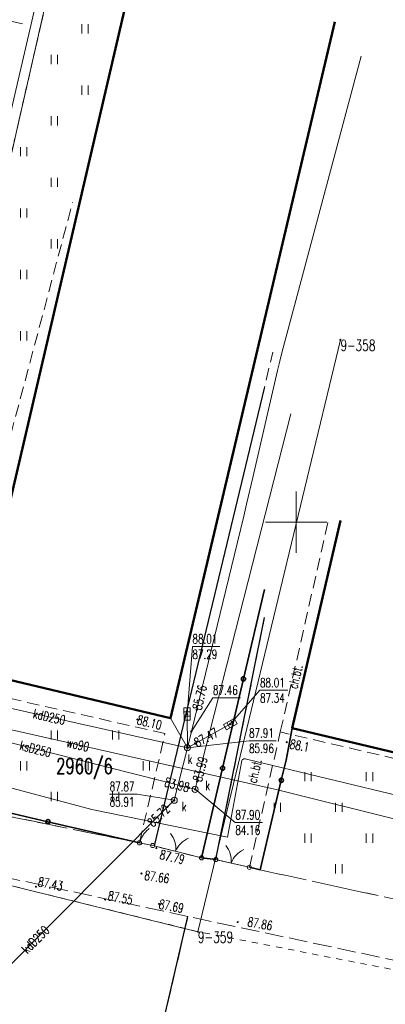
# Model space of a CAD drawing. Header units: metres. Extents: x 7427346 to 7428402, y 5774471 to 5775252.
# Tile 13 of 21: x 7427827 to 7427857, y 5774911 to 5774991. Entities that reach past the tile are written whole.
import ezdxf
from ezdxf.enums import TextEntityAlignment as Align

# ---------------------------------------------------------------- set-up
doc = ezdxf.new("R2010")
doc.units = ezdxf.units.M
for name, pattern in [('1', [0]), ('2_1', [0]), ('2_OTKC', [1.5, 1, -0.5]), ('2_OTKJ', [2, 1.5, -0.5]), ('2_OTKK', [0]), ('2_OTKU', [2, 1.5, -0.5]), ('2_OTRK', [1.75, 1.25, -0.5]), ('2_OTZT', [1.5, 1, -0.5]), ('3_EGBU_A', [0]), ('4_SUEP_A', [0]), ('4_SUKP', [0]), ('4_SUSP', [0]), ('4_SUWP', [0]), ('GDE', [0]), ('GUK', [2, 1.5, -0.5]), ('GUZ', [1, 0.5, -0.5])]:
    doc.linetypes.add(name, pattern=pattern)
doc.layers.get('0').update_dxf_attribs({"color": 250, "linetype": 'CONTINUOUS', "lineweight": 100})
for name, color, linetype, lineweight in [('Dzialki', 7, 'GDE', 18), ('EGBB_L_0', 7, '3_EGBU_A', 50), ('Kontury', 3, 'GUK', 18), ('Numery_dzialek', 7, 'CONTINUOUS', 13), ('Numery_punktow', 7, 'CONTINUOUS', 9), ('OTK_E_T_1', 7, 'CONTINUOUS', 0), ('OTK_L_0', 7, '2_OTKJ', 18), ('OTK_L_1', 7, '2_OTKK', 25), ('OTK_L_2', 7, '2_OTKC', 18), ('OTK_L_4', 7, '2_OTKU', 18), ('OTO_L_0', 7, 'CONTINUOUS', 35), ('OTO_L_1', 7, 'CONTINUOUS', 18), ('OTO_L_2', 7, 'CONTINUOUS', 18), ('OTR_L_1', 7, '2_OTRK', 18), ('OTR_T_0', 7, 'CONTINUOUS', 18), ('OTR_T_1', 7, 'CONTINUOUS', 18), ('OTZ_L_3', 7, '2_OTZT', 18), ('Podzial_sekcyjny_krzyze', 7, '1', 18), ('Punkty', 7, 'CONTINUOUS', 18), ('SUEP_L_0', 1, '4_SUEP_A', 18), ('SUSP_L_0', 7, '4_SUSP', 18), ('SUWP_E_T_0', 5, 'CONTINUOUS', 0), ('SUWP_L_0', 5, '4_SUWP', 18), ('Uzytki', 3, 'GUZ', 18)]:
    doc.layers.add(name, color=color, linetype=linetype, lineweight=lineweight)
for name, color, linetype, lineweight, true_color in [('SUK_E_T_4', 36, 'CONTINUOUS', 0, 0x803300), ('SUK_T_1', 36, 'CONTINUOUS', 18, 0x803300), ('SUK_T_3', 36, 'CONTINUOUS', 18, 0x803300), ('SUKP_E_T_0', 36, 'CONTINUOUS', 0, 0x803300), ('SUKP_L_0', 36, '4_SUKP', 18, 0x803300), ('SUKR_T_0', 36, 'CONTINUOUS', 18, 0x803300)]:
    doc.layers.add(name, color=color, linetype=linetype, lineweight=lineweight, true_color=true_color)
doc.styles.get("Standard").update_dxf_attribs({"font": 'Simplex.SHX', "width": 0.75})

# ---------------------------------------------------------------- blocks, each defined once
blk = doc.blocks.new('GRO')
at = {"linetype": 'CONTINUOUS'}
blk.add_circle((0, 0), 0.045, dxfattribs=at)
blk = doc.blocks.new('2_OTRN')
at = {"linetype": 'CONTINUOUS'}
blk.add_circle((0, 0), 0.045, dxfattribs=at)
blk = doc.blocks.new('2_OTRS')
at = {"linetype": 'CONTINUOUS'}
blk.add_circle((0, 0), 0.045, dxfattribs=at)
blk = doc.blocks.new('2_OTZT')
at = {"linetype": 'CONTINUOUS'}
for p, q in [((-0.2625, -0.375), (-0.2625, 0.375)), ((0.2625, -0.375), (0.2625, 0.375))]:
    blk.add_line(p, q, dxfattribs=at)
blk = doc.blocks.new('4_SUKK')
at = {"linetype": 'CONTINUOUS'}
for p, q in [((-0.5, -0.25), (-0.5, 0.25)), ((-0.5, 0.25), (0.5, 0.25)), ((-0.175, 0.25), (-0.175, -0.25)), ((0.175, 0.25), (0.175, -0.25)), ((0.5, 0.25), (0.5, -0.25)), ((0.5, -0.25), (-0.5, -0.25))]:
    blk.add_line(p, q, dxfattribs=at)
blk = doc.blocks.new('4_SUKS')
at = {"linetype": 'CONTINUOUS'}
blk.add_circle((0, 0), 0.25, dxfattribs=at)
blk = doc.blocks.new('4_SUPS')
at = {"linetype": 'CONTINUOUS'}
blk.add_circle((0, 0), 0.0625, dxfattribs=at)

msp = doc.modelspace()

# ---------------------------------------------------------------- linework, layer by layer
at = {"layer": 'Dzialki'}
for p, q in [((7427834.07, 5775011.75), (7427813.92, 5774923.56)), ((7427853.6, 5774964.84), (7427842, 5774916.65)), ((7427842, 5774916.65), (7427813.92, 5774923.56))]:
    msp.add_line(p, q, dxfattribs=at)
at = {"layer": 'EGBB_L_0', "linetype": '3_EGBU_A'}
for p, q in [((7427823.49, 5774937.9), (7427836.77, 5774994.93)), ((7427839.76, 5774934.02), (7427853.14, 5774990.72)), ((7427849.67, 5774933.21), (7427853.62, 5774950.13)), ((7427839.76, 5774934.02), (7427823.49, 5774937.9)), ((7427886.1, 5774924.59), (7427849.67, 5774933.21))]:
    msp.add_line(p, q, dxfattribs=at)
at = {"layer": 'Kontury'}
msp.add_line((7427813.92, 5774923.56), (7427834.07, 5775011.75), dxfattribs=at)
at = {"layer": 'OTK_L_0', "linetype": '2_OTKJ'}
for p, q in [((7427837.24, 5774923.88), (7427814.83, 5774928.44)), ((7427841.186, 5774917.885), (7427813.69, 5774923.8)), ((7427838.32, 5774923.66), (7427837.24, 5774923.88)), ((7427838.455, 5774923.626), (7427838.32, 5774923.66)), ((7427842.3, 5774922.66), (7427838.455, 5774923.626)), ((7427843.46, 5774922.52), (7427842.3, 5774922.66)), ((7427846.19, 5774921.89), (7427843.46, 5774922.52)), ((7427847.06, 5774921.68), (7427846.19, 5774921.89)), ((7427862.53, 5774918.31), (7427847.06, 5774921.68)), ((7427872.43, 5774911.26), (7427841.186, 5774917.885))]:
    msp.add_line(p, q, dxfattribs=at)
at = {"layer": 'OTK_L_1', "linetype": '2_OTKK'}
for p, q in [((7427838.455, 5774923.626), (7427847.41, 5774960.89)), ((7427843.46, 5774922.52), (7427847.43, 5774942.23)), ((7427835.82, 5774894.83), (7427841.186, 5774917.885))]:
    msp.add_line(p, q, dxfattribs=at)
at = {"layer": 'OTK_L_2', "linetype": '2_OTKC'}
for p, q in [((7427821.36, 5774936.85), (7427831.8, 5774976.03)), ((7427823.49, 5774937.9), (7427832.35, 5774975.97)), ((7427838.455, 5774923.626), (7427848.1, 5774963.83)), ((7427839.76, 5774934.02), (7427846.17, 5774961.18)), ((7427847.41, 5774960.89), (7427838.455, 5774923.626)), ((7427848.71, 5774932.91), (7427852.59, 5774949.96)), ((7427849.67, 5774933.21), (7427853.62, 5774950.13)), ((7427843.46, 5774922.52), (7427847.43, 5774942.23)), ((7427839.76, 5774934.02), (7427823.49, 5774937.9)), ((7427839.32, 5774932.78), (7427821.36, 5774936.85)), ((7427886.1, 5774924.59), (7427849.67, 5774933.21)), ((7427837.24, 5774923.88), (7427839.32, 5774932.78)), ((7427846.19, 5774921.89), (7427848.71, 5774932.91)), ((7427885.97, 5774924.27), (7427848.71, 5774932.91)), ((7427838.32, 5774923.66), (7427837.24, 5774923.88)), ((7427838.455, 5774923.626), (7427838.32, 5774923.66)), ((7427846.19, 5774921.89), (7427843.46, 5774922.52))]:
    msp.add_line(p, q, dxfattribs=at)
at = {"layer": 'OTK_L_4', "linetype": '2_OTKU'}
for p, q in [((7427841.186, 5774917.885), (7427813.69, 5774923.8)), ((7427835.82, 5774894.83), (7427841.186, 5774917.885))]:
    msp.add_line(p, q, dxfattribs=at)
at = {"layer": 'OTO_L_0'}
for p, q in [((7427845.709, 5774937.231), (7427847.41, 5774944.5)), ((7427844.009, 5774929.963), (7427845.709, 5774937.231)), ((7427849.18, 5774930.62), (7427849.67, 5774933.21)), ((7427848.791, 5774928.978), (7427849.18, 5774930.62)), ((7427842.3, 5774922.66), (7427844.009, 5774929.963)), ((7427847.06, 5774921.68), (7427848.791, 5774928.978)), ((7427822.328, 5774927.323), (7427829.784, 5774925.601)), ((7427829.784, 5774925.601), (7427837.24, 5774923.88)), ((7427842.3, 5774922.66), (7427843.46, 5774922.52)), ((7427846.19, 5774921.89), (7427847.06, 5774921.68))]:
    msp.add_line(p, q, dxfattribs=at)
for centre in [(7427845.709, 5774937.231), (7427844.009, 5774929.963), (7427848.791, 5774928.978), (7427829.784, 5774925.601)]:
    msp.add_circle(centre, 0.17, dxfattribs=at)
at = {"layer": 'OTO_L_1'}
for p, q in [((7427838.32, 5774923.66), (7427839.704, 5774923.312)), ((7427839.461, 5774923.373), (7427840.916, 5774923.008)), ((7427840.916, 5774923.008), (7427842.3, 5774922.66)), ((7427843.46, 5774922.52), (7427844.216, 5774922.346)), ((7427843.972, 5774922.402), (7427845.434, 5774922.064)), ((7427845.434, 5774922.064), (7427846.19, 5774921.89))]:
    msp.add_line(p, q, dxfattribs=at)
for centre in [(7427838.32, 5774923.66), (7427842.3, 5774922.66), (7427843.46, 5774922.52), (7427846.19, 5774921.89)]:
    msp.add_circle(centre, 0.17, dxfattribs=at)
for centre, start, end in [((7427838.2, 5774923.405), 353.84048, 37.91486), ((7427842.043, 5774922.44), 113.87721, 157.95158), ((7427842.711, 5774922.409), 354.94984, 39.02421), ((7427846.571, 5774921.518), 114.98656, 159.06093)]:
    msp.add_arc(centre, 2, start, end, dxfattribs=at)
at = {"layer": 'OTO_L_2'}
for p, q in [((7427837.942, 5774924.972), (7427838.014, 5774925.029)), ((7427838.014, 5774925.029), (7427838.039, 5774925.044)), ((7427837.341, 5774924.155), (7427837.39, 5774924.247)), ((7427837.39, 5774924.247), (7427837.429, 5774924.331)), ((7427837.429, 5774924.331), (7427837.476, 5774924.414)), ((7427837.476, 5774924.414), (7427837.53, 5774924.494)), ((7427837.53, 5774924.494), (7427837.577, 5774924.577)), ((7427837.577, 5774924.577), (7427837.636, 5774924.646)), ((7427837.636, 5774924.646), (7427837.697, 5774924.726)), ((7427837.697, 5774924.726), (7427837.754, 5774924.786)), ((7427837.754, 5774924.786), (7427837.814, 5774924.855)), ((7427837.814, 5774924.855), (7427837.878, 5774924.913)), ((7427837.878, 5774924.913), (7427837.942, 5774924.972)), ((7427837.24, 5774923.88), (7427837.274, 5774923.975)), ((7427837.24, 5774923.88), (7427837.78, 5774923.77)), ((7427837.274, 5774923.975), (7427837.309, 5774924.07)), ((7427837.309, 5774924.07), (7427837.341, 5774924.155)), ((7427837.78, 5774923.77), (7427838.32, 5774923.66))]:
    msp.add_line(p, q, dxfattribs=at)
for centre in [(7427837.24, 5774923.88), (7427838.32, 5774923.66)]:
    msp.add_circle(centre, 0.17, dxfattribs=at)
at = {"layer": 'OTR_L_1', "linetype": '2_1'}
msp.add_line((7427827.718, 5774990.567), (7427826.425, 5774990.868), dxfattribs=at)
at = {"layer": 'OTZ_L_3', "linetype": '2_OTZT'}
for p, q in [((7427821.36, 5774936.85), (7427831.8, 5774976.03)), ((7427839.32, 5774932.78), (7427821.36, 5774936.85)), ((7427837.24, 5774923.88), (7427839.32, 5774932.78)), ((7427846.19, 5774921.89), (7427848.71, 5774932.91)), ((7427885.97, 5774924.27), (7427848.71, 5774932.91)), ((7427837.24, 5774923.88), (7427814.83, 5774928.44)), ((7427847.06, 5774921.68), (7427846.19, 5774921.89)), ((7427862.53, 5774918.31), (7427847.06, 5774921.68))]:
    msp.add_line(p, q, dxfattribs=at)
at = {"layer": 'Podzial_sekcyjny_krzyze'}
for p, q in [((7427850, 5774947.5), (7427850, 5774952.5)), ((7427847.5, 5774950), (7427852.5, 5774950))]:
    msp.add_line(p, q, dxfattribs=at)
at = {"layer": 'SUEP_L_0', "linetype": '4_SUEP_A'}
for p, q in [((7427845.96, 5774930.7), (7427888.64, 5774920.43)), ((7427844.42, 5774924.35), (7427845.54, 5774930.41)), ((7427824.57, 5774928.94), (7427833.36, 5774926.61)), ((7427833.36, 5774926.61), (7427844.42, 5774924.35))]:
    msp.add_line(p, q, dxfattribs=at)
msp.add_arc((7427845.828, 5774930.442), 0.29, 62.98345, 186.26486, dxfattribs=at)
at = {"layer": 'SUKP_L_0', "linetype": '4_SUKP'}
for p, q in [((7427848.84, 5774963.79), (7427855.3, 5774987.94)), ((7427848.66, 5774963.11), (7427848.84, 5774963.79)), ((7427848.48, 5774962.33), (7427848.66, 5774963.11)), ((7427846.46, 5774953.63), (7427848.48, 5774962.33)), ((7427841.94, 5774928.9), (7427849.57, 5774958.82)), ((7427845.96, 5774951.47), (7427846.46, 5774953.63)), ((7427845.73, 5774950.47), (7427845.96, 5774951.47)), ((7427844.97, 5774947.36), (7427845.73, 5774950.47)), ((7427841.91, 5774934.73), (7427844.97, 5774947.36)), ((7427841.15, 5774931.62), (7427821.76, 5774935.95)), ((7427841.47, 5774932.95), (7427841.91, 5774934.73)), ((7427818.16, 5774934.21), (7427841.28, 5774928.36)), ((7427841.15, 5774931.62), (7427839.76, 5774934.02)), ((7427841.12, 5774934.37), (7427841.15, 5774931.62)), ((7427841.78, 5774931.97), (7427844.64, 5774933.55)), ((7427841.15, 5774931.62), (7427841.47, 5774932.95)), ((7427840.07, 5774927.35), (7427841.15, 5774931.62)), ((7427841.15, 5774931.62), (7427841.78, 5774931.97)), ((7427841.28, 5774928.36), (7427841.77, 5774928.24)), ((7427841.77, 5774928.24), (7427841.94, 5774928.9)), ((7427813.1, 5774900.24), (7427839.52, 5774926.81)), ((7427839.52, 5774926.81), (7427840.07, 5774927.35))]:
    msp.add_line(p, q, dxfattribs=at)
at = {"layer": 'SUKR_T_0', "linetype": 'CONTINUOUS', "lineweight": 0}
for p, q in [((7427841.12, 5774934.37), (7427841.557, 5774939.859)), ((7427841.557, 5774939.859), (7427843.782, 5774939.859)), ((7427844.64, 5774933.55), (7427847.052, 5774936.302)), ((7427847.052, 5774936.302), (7427849.332, 5774936.302)), ((7427841.47, 5774932.95), (7427843.221, 5774935.69)), ((7427843.221, 5774935.69), (7427845.474, 5774935.69)), ((7427841.15, 5774931.62), (7427846.162, 5774932.198)), ((7427846.162, 5774932.198), (7427848.361, 5774932.198)), ((7427841.77, 5774928.24), (7427845.045, 5774925.54)), ((7427834.812, 5774927.843), (7427837.065, 5774927.843)), ((7427840.07, 5774927.35), (7427837.065, 5774927.843)), ((7427845.045, 5774925.54), (7427847.271, 5774925.54))]:
    msp.add_line(p, q, dxfattribs=at)
at = {"layer": 'SUSP_L_0', "linetype": '4_SUSP'}
msp.add_line((7427834.71, 5775017.62), (7427825.97, 5774980.01), dxfattribs=at)
at = {"layer": 'SUWP_L_0', "linetype": '4_SUWP'}
for p, q in [((7427848.49, 5774928.2), (7427810.01, 5774936.88)), ((7427882.23, 5774919.79), (7427848.49, 5774928.2))]:
    msp.add_line(p, q, dxfattribs=at)
at = {"layer": 'Uzytki'}
for p, q in [((7427834.07, 5775011.75), (7427813.92, 5774923.56)), ((7427842, 5774916.65), (7427813.92, 5774923.56)), ((7427872.41, 5774910.75), (7427842, 5774916.65))]:
    msp.add_line(p, q, dxfattribs=at)

# ---------------------------------------------------------------- block references
at = {"layer": 'OTR_T_0'}
for p in [(7427837.07, 5774933.93), (7427838.62, 5774923.46), (7427837.41, 5774921.39), (7427828.81, 5774920.31), (7427834.44, 5774919.27), (7427838.84, 5774918.91), (7427845.24, 5774917.43)]:
    msp.add_blockref('2_OTRS', p, dxfattribs=at)
at = {"layer": 'OTR_T_1'}
msp.add_blockref('2_OTRN', (7427849.23, 5774932.08), dxfattribs=at)
at = {"layer": 'OTZ_L_3'}
for p in [(7427832.81, 5774990.16), (7427830.31, 5774987.66), (7427832.81, 5774985.16), (7427830.31, 5774982.66), (7427827.81, 5774980.16), (7427830.31, 5774977.66), (7427827.81, 5774975.16), (7427830.31, 5774972.66), (7427827.81, 5774970.16), (7427827.81, 5774965.16), (7427830.31, 5774932.66), (7427835.31, 5774932.66), (7427827.81, 5774930.16), (7427832.81, 5774930.16), (7427837.81, 5774930.16), (7427850.97, 5774929.27), (7427855.97, 5774929.27), (7427830.31, 5774927.66), (7427835.31, 5774927.66), (7427848.47, 5774926.77), (7427853.47, 5774926.77), (7427850.97, 5774924.27), (7427855.97, 5774924.27), (7427853.47, 5774921.77)]:
    msp.add_blockref('2_OTZT', p, dxfattribs=at)
at = {"layer": 'Punkty'}
for p in [(7427853.6, 5774964.84), (7427842, 5774916.65)]:
    msp.add_blockref('GRO', p, dxfattribs=at)
at = {"layer": 'SUK_T_1'}
for p, rotation in [((7427841.12, 5774934.37), 271.270002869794), ((7427844.64, 5774933.55), 208.76999486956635)]:
    msp.add_blockref('4_SUKK', p, dxfattribs=dict(at, rotation=rotation))
at = {"layer": 'SUK_T_3'}
for p in [(7427841.15, 5774931.62), (7427841.77, 5774928.24), (7427840.07, 5774927.35)]:
    msp.add_blockref('4_SUKS', p, dxfattribs=at)
at = {"layer": 'SUKR_T_0'}
for p in [(7427841.91, 5774934.73), (7427841.12, 5774934.37), (7427841.47, 5774932.95), (7427844.64, 5774933.55), (7427841.15, 5774931.62), (7427841.78, 5774931.97), (7427841.28, 5774928.36), (7427841.77, 5774928.24), (7427841.94, 5774928.9), (7427840.07, 5774927.35), (7427839.52, 5774926.81)]:
    msp.add_blockref('4_SUPS', p, dxfattribs=at)

# ---------------------------------------------------------------- texts
at = {"layer": 'Numery_dzialek', "width": 0.7}
msp.add_text('2960/6', height=1.26, dxfattribs=at).set_placement((7427830.461, 5774930.759), align=Align.TOP_LEFT)
at = {"layer": 'Numery_punktow', "width": 0.7}
for s, p in [('9-358', (7427853.6, 5774964.84)), ('9-359', (7427842, 5774916.65))]:
    msp.add_text(s, height=0.9, dxfattribs=at).set_placement(p, align=Align.TOP_LEFT)
at = {"layer": 'OTK_E_T_1', "lineweight": 9, "width": 0.7}
for p in [(7427849.95, 5774937.41), (7427846.618, 5774929.738)]:
    msp.add_text('ch.bt.', height=0.75, rotation=76.66001, dxfattribs=at).set_placement(p, align=Align.MIDDLE)
at = {"layer": 'OTR_T_0', "lineweight": 9, "width": 0.7}
for s, rotation, p in [('88.10', 346.02, (7427837.07, 5774933.93)), ('87.79', 347.06, (7427838.92, 5774922.95)), ('87.43', 349.02, (7427829, 5774920.73)), ('87.66', 351.6, (7427837.66, 5774921.25)), ('87.55', 349.02, (7427834.7, 5774919.6)), ('87.69', 349.37, (7427838.84, 5774918.91)), ('87.86', 350.08, (7427846.06, 5774917.47))]:
    msp.add_text(s, height=0.75, rotation=rotation, dxfattribs=at).set_placement(p, align=Align.MIDDLE_LEFT)
at = {"layer": 'OTR_T_1', "lineweight": 9, "width": 0.7}
msp.add_text('88.1', height=0.75, rotation=348.93, dxfattribs=at).set_placement((7427849.43, 5774931.58))
at = {"layer": 'SUK_E_T_4', "lineweight": 9, "width": 0.7}
for p in [(7427841.17, 5774930.32), (7427842.6, 5774928.18), (7427840.69, 5774926.46)]:
    msp.add_text('k', height=0.75, dxfattribs=at).set_placement(p)
at = {"layer": 'SUKP_E_T_0', "lineweight": 9, "width": 0.7}
for s, rotation, p in [('kdD250', 347.41, (7427829.903, 5774934.132)), ('ksD250', 345.8, (7427828.78, 5774931.52)), ('kdD250', 45.16, (7427828.78, 5774916))]:
    msp.add_text(s, height=0.75, rotation=rotation, dxfattribs=at).set_placement(p, align=Align.MIDDLE)
at = {"layer": 'SUKR_T_0', "lineweight": 9, "width": 0.7}
for s, p in [('88.01', (7427841.557, 5774940.859)), ('87.29', (7427841.557, 5774939.609)), ('88.01', (7427847.052, 5774937.302)), ('87.34', (7427847.052, 5774936.052)), ('87.91', (7427846.162, 5774933.198)), ('85.96', (7427846.162, 5774931.948)), ('87.87', (7427834.812, 5774928.843)), ('85.91', (7427834.812, 5774927.593)), ('87.90', (7427845.045, 5774926.54)), ('84.16', (7427845.045, 5774925.29))]:
    msp.add_text(s, height=0.75, dxfattribs=at).set_placement(p, align=Align.TOP_LEFT)
for s, rotation, p in [('85.76', 76.38, (7427841.91, 5774934.73)), ('87.47', 28.48999, (7427841.78, 5774931.97)), ('83.99', 75.77001, (7427841.94, 5774928.9))]:
    msp.add_text(s, height=0.75, rotation=rotation, dxfattribs=at).set_placement(p, align=Align.MIDDLE_LEFT)
msp.add_text('87.46', height=0.75, dxfattribs=at).set_placement((7427843.221, 5774935.94))
for s, rotation, p in [('83.98', 345.68, (7427841.28, 5774928.36)), ('85.72', 44.75, (7427839.52, 5774926.81))]:
    msp.add_text(s, height=0.75, rotation=rotation, dxfattribs=at).set_placement(p, align=Align.MIDDLE_RIGHT)
at = {"layer": 'SUWP_E_T_0', "lineweight": 9, "width": 0.7}
msp.add_text('wo90', height=0.75, rotation=347.29, dxfattribs=at).set_placement((7427832.24, 5774931.87), align=Align.MIDDLE)

doc.saveas('drawing.dxf')
